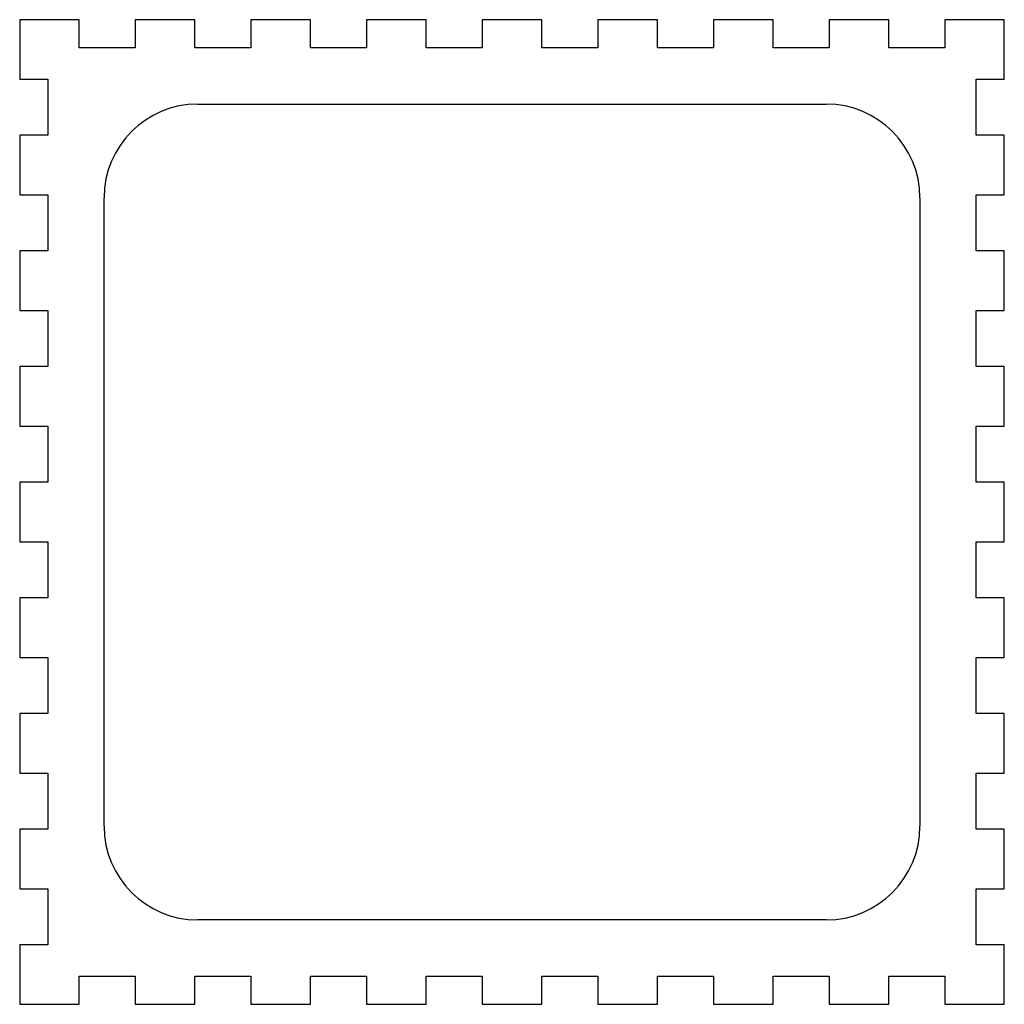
# Model space of a CAD drawing. Header units: millimetres. Extents: x -52 to 52, y -52 to 52.
import ezdxf

# ---------------------------------------------------------------- set-up
doc = ezdxf.new("R2010")
doc.units = ezdxf.units.MM
doc.layers.get('0').update_dxf_attribs({"linetype": 'CONTINUOUS'})

msp = doc.modelspace()

# ---------------------------------------------------------------- linework, layer by layer
for p, q in [((-46.15, 52.49), (-52.49, 52.49)), ((-52.49, 52.49), (-52.49, 46.15)), ((-33.82, 52.49), (-40.17, 52.49)), ((-40.17, 52.49), (-40.17, 49.5)), ((-21.49, 52.49), (-27.84, 52.49)), ((-27.84, 52.49), (-27.84, 49.5)), ((-9.15, 52.49), (-15.51, 52.49)), ((-15.51, 52.49), (-15.51, 49.5)), ((3.18, 52.49), (-3.18, 52.49)), ((-3.18, 52.49), (-3.18, 49.5)), ((15.51, 52.49), (9.15, 52.49)), ((9.15, 52.49), (9.15, 49.5)), ((27.84, 52.49), (21.49, 52.49)), ((21.49, 52.49), (21.49, 49.5)), ((40.17, 52.49), (33.82, 52.49)), ((33.82, 52.49), (33.82, 49.5)), ((46.15, 52.49), (46.15, 49.5)), ((-46.15, 49.5), (-46.15, 52.49)), ((-33.82, 49.5), (-33.82, 52.49)), ((-21.49, 49.5), (-21.49, 52.49)), ((-9.15, 49.5), (-9.15, 52.49)), ((3.18, 49.5), (3.18, 52.49)), ((15.51, 49.5), (15.51, 52.49)), ((27.84, 49.5), (27.84, 52.49)), ((40.17, 49.5), (40.17, 52.49)), ((52.49, 52.49), (46.15, 52.49)), ((52.49, 46.15), (52.49, 52.49)), ((-40.17, 49.5), (-46.15, 49.5)), ((-27.84, 49.5), (-33.82, 49.5)), ((-15.51, 49.5), (-21.49, 49.5)), ((-3.18, 49.5), (-9.15, 49.5)), ((9.15, 49.5), (3.18, 49.5)), ((21.49, 49.5), (15.51, 49.5)), ((33.82, 49.5), (27.84, 49.5)), ((46.15, 49.5), (40.17, 49.5)), ((-52.49, 46.15), (-49.5, 46.15)), ((-49.5, 46.15), (-49.5, 40.17)), ((49.5, 40.17), (49.5, 46.15)), ((49.5, 46.15), (52.49, 46.15)), ((-33.5, 43.5), (33.5, 43.5)), ((-49.5, 40.17), (-52.49, 40.17)), ((-52.49, 40.17), (-52.49, 33.82)), ((52.49, 40.17), (49.5, 40.17)), ((52.49, 33.82), (52.49, 40.17)), ((-52.49, 33.82), (-49.5, 33.82)), ((-49.5, 33.82), (-49.5, 27.84)), ((49.5, 27.84), (49.5, 33.82)), ((49.5, 33.82), (52.49, 33.82)), ((-43.5, -33.5), (-43.5, 33.5)), ((43.5, 33.5), (43.5, -33.5)), ((-49.5, 27.84), (-52.49, 27.84)), ((-52.49, 27.84), (-52.49, 21.49)), ((52.49, 27.84), (49.5, 27.84)), ((52.49, 21.49), (52.49, 27.84)), ((-52.49, 21.49), (-49.5, 21.49)), ((-49.5, 21.49), (-49.5, 15.51)), ((49.5, 15.51), (49.5, 21.49)), ((49.5, 21.49), (52.49, 21.49)), ((-49.5, 15.51), (-52.49, 15.51)), ((-52.49, 15.51), (-52.49, 9.15)), ((52.49, 15.51), (49.5, 15.51)), ((52.49, 9.15), (52.49, 15.51)), ((-52.49, 9.15), (-49.5, 9.15)), ((-49.5, 9.15), (-49.5, 3.18)), ((49.5, 3.18), (49.5, 9.15)), ((49.5, 9.15), (52.49, 9.15)), ((-49.5, 3.18), (-52.49, 3.18)), ((-52.49, 3.18), (-52.49, -3.18)), ((52.49, 3.18), (49.5, 3.18)), ((52.49, -3.18), (52.49, 3.18)), ((-52.49, -3.18), (-49.5, -3.18)), ((-49.5, -3.18), (-49.5, -9.15)), ((49.5, -9.15), (49.5, -3.18)), ((49.5, -3.18), (52.49, -3.18)), ((-49.5, -9.15), (-52.49, -9.15)), ((-52.49, -9.15), (-52.49, -15.51)), ((52.49, -9.15), (49.5, -9.15)), ((52.49, -15.51), (52.49, -9.15)), ((-52.49, -15.51), (-49.5, -15.51)), ((-49.5, -15.51), (-49.5, -21.49)), ((49.5, -21.49), (49.5, -15.51)), ((49.5, -15.51), (52.49, -15.51)), ((-49.5, -21.49), (-52.49, -21.49)), ((-52.49, -21.49), (-52.49, -27.84)), ((52.49, -21.49), (49.5, -21.49)), ((52.49, -27.84), (52.49, -21.49)), ((-52.49, -27.84), (-49.5, -27.84)), ((-49.5, -27.84), (-49.5, -33.82)), ((49.5, -33.82), (49.5, -27.84)), ((49.5, -27.84), (52.49, -27.84)), ((-49.5, -33.82), (-52.49, -33.82)), ((-52.49, -33.82), (-52.49, -40.17)), ((52.49, -33.82), (49.5, -33.82)), ((52.49, -40.17), (52.49, -33.82)), ((-52.49, -40.17), (-49.5, -40.17)), ((-49.5, -40.17), (-49.5, -46.15)), ((49.5, -46.15), (49.5, -40.17)), ((49.5, -40.17), (52.49, -40.17)), ((33.5, -43.5), (-33.5, -43.5)), ((-49.5, -46.15), (-52.49, -46.15)), ((-52.49, -46.15), (-52.49, -52.49)), ((52.49, -46.15), (49.5, -46.15)), ((52.49, -52.49), (52.49, -46.15)), ((-46.15, -52.49), (-46.15, -49.5)), ((-46.15, -49.5), (-40.17, -49.5)), ((-40.17, -49.5), (-40.17, -52.49)), ((-33.82, -52.49), (-33.82, -49.5)), ((-33.82, -49.5), (-27.84, -49.5)), ((-27.84, -49.5), (-27.84, -52.49)), ((-21.49, -52.49), (-21.49, -49.5)), ((-21.49, -49.5), (-15.51, -49.5)), ((-15.51, -49.5), (-15.51, -52.49)), ((-9.15, -52.49), (-9.15, -49.5)), ((-9.15, -49.5), (-3.18, -49.5)), ((-3.18, -49.5), (-3.18, -52.49)), ((3.18, -52.49), (3.18, -49.5)), ((3.18, -49.5), (9.15, -49.5)), ((9.15, -49.5), (9.15, -52.49)), ((15.51, -52.49), (15.51, -49.5)), ((15.51, -49.5), (21.49, -49.5)), ((21.49, -49.5), (21.49, -52.49)), ((27.84, -52.49), (27.84, -49.5)), ((27.84, -49.5), (33.82, -49.5)), ((33.82, -49.5), (33.82, -52.49)), ((40.17, -52.49), (40.17, -49.5)), ((40.17, -49.5), (46.15, -49.5)), ((46.15, -49.5), (46.15, -52.49)), ((-52.49, -52.49), (-46.15, -52.49)), ((-40.17, -52.49), (-33.82, -52.49)), ((-27.84, -52.49), (-21.49, -52.49)), ((-15.51, -52.49), (-9.15, -52.49)), ((-3.18, -52.49), (3.18, -52.49)), ((9.15, -52.49), (15.51, -52.49)), ((21.49, -52.49), (27.84, -52.49)), ((33.82, -52.49), (40.17, -52.49)), ((46.15, -52.49), (52.49, -52.49))]:
    msp.add_line(p, q)
for centre, start, end in [((-33.5, 33.5), 90, 180), ((33.5, 33.5), 0, 90), ((-33.5, -33.5), 180, 270), ((33.5, -33.5), 270, 360)]:
    msp.add_arc(centre, 10, start, end)

doc.saveas('drawing.dxf')
